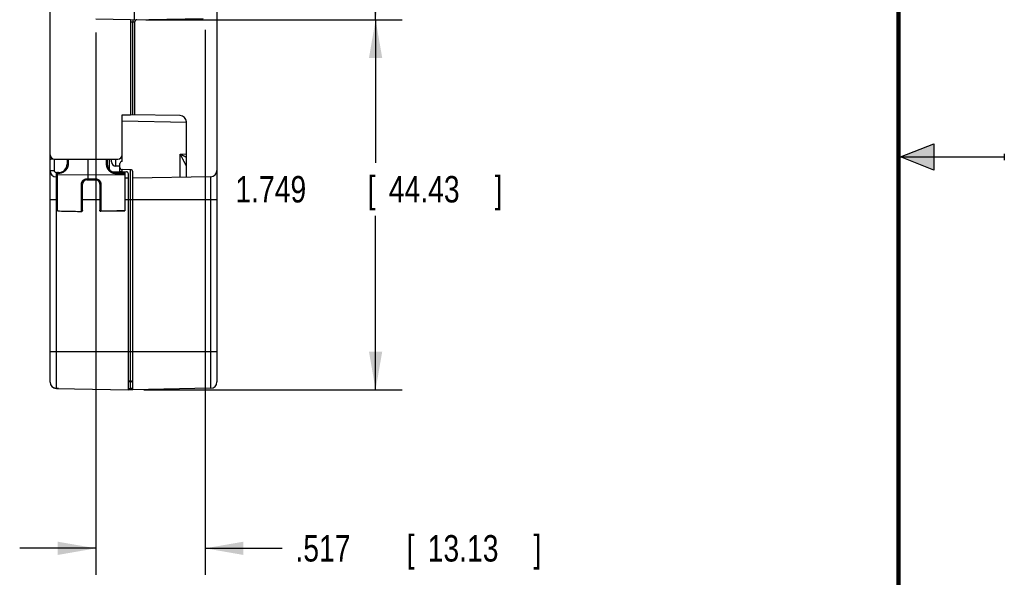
# Model space of a CAD drawing. Header units: inches. Extents: x 0 to 22, y 0 to 17.
# Tile 48 of 53: x 17.3 to 22, y 6.5 to 9.1. Entities that reach past the tile are written whole.
import ezdxf

# ---------------------------------------------------------------- set-up
doc = ezdxf.new("R2010")
doc.units = ezdxf.units.IN
doc.header["$LTSCALE"] = 1.21
doc.header["$MEASUREMENT"] = 0
doc.layers.get('0').update_dxf_attribs({"linetype": 'CONTINUOUS'})
doc.layers.add('DIMENSIONS', color=7, linetype='CONTINUOUS')
doc.styles.get("Standard").update_dxf_attribs({"font": 'txt', "width": 0.8})
doc.dimstyles.new('DIMSTYLE_1', dxfattribs={"dimtxt": 0.125, "dimasz": 0.18, "dimexe": 0.18, "dimexo": 0.0625, "dimgap": 0.09, "dimtad": 0, "dimtih": 1, "dimtoh": 1, "dimdec": 3, "dimzin": 4, "dimdsep": 46, "dimtxsty": 'STANDARD', "dimblk": '_FILLED', "dimblk1": '_FILLED', "dimblk2": '_FILLED', "dimcen": 0.09, "dimadec": 0, "dimazin": 0, "dimtp": 0.01, "dimtm": 0.01, "dimtfac": 1, "dimtdec": 3, "dimtofl": 0, "dimtmove": 0, "dimatfit": 3, "dimldrblk": '_FILLED', "dimfxl": 1, "dimtolj": 1, "dimtzin": 4, "dimarcsym": 0})

# ---------------------------------------------------------------- blocks, each defined once
blk = doc.blocks.new('_FILLED')
at = {"color": 0, "linetype": 'BYBLOCK'}
blk.add_solid([(0, 0), (-1, 0.174), (-1, -0.174)], dxfattribs=at)
blk = doc.blocks.new('*D5')
at = {"layer": 'DIMENSIONS', "color": 2, "linetype": 'CONTINUOUS'}
for p, q in [((17.7067, 9.0886), (17.7067, 6.5242)), ((18.2237, 9.1017), (18.2237, 6.5242)), ((17.7067, 6.6492), (17.3467, 6.6492)), ((18.2237, 6.6492), (18.5874, 6.6492))]:
    blk.add_line(p, q, dxfattribs=at)
at = {"layer": 'DIMENSIONS', "color": 2, "linetype": 'CONTINUOUS', "xscale": 0.18, "yscale": 0.18, "zscale": 0.18}
blk.add_blockref('_FILLED', (17.7067, 6.6492), dxfattribs=at)
at = {"layer": 'DIMENSIONS', "color": 2, "linetype": 'CONTINUOUS', "xscale": 0.18, "yscale": 0.18, "zscale": 0.18, "rotation": 180}
blk.add_blockref('_FILLED', (18.2237, 6.6492), dxfattribs=at)
at = {"layer": 'DIMENSIONS', "color": 2, "linetype": 'CONTINUOUS', "width": 0.8}
for s, p in [('.517', (18.6499, 6.5867)), ('[', (19.1749, 6.5867)), ('13.13', (19.2749, 6.5867)), (']', (19.7749, 6.5867))]:
    blk.add_text(s, height=0.125, dxfattribs=at).set_placement(p)
blk = doc.blocks.new('*D7')
at = {"layer": 'DIMENSIONS', "color": 2, "linetype": 'CONTINUOUS'}
for p, q in [((17.9432, 9.1484), (19.1537, 9.1484)), ((19.0287, 9.1484), (19.0287, 8.4721)), ((19.0287, 7.3992), (19.0287, 8.2221)), ((17.9332, 7.3992), (19.1537, 7.3992))]:
    blk.add_line(p, q, dxfattribs=at)
at = {"layer": 'DIMENSIONS', "color": 2, "linetype": 'CONTINUOUS', "xscale": 0.18, "yscale": 0.18, "zscale": 0.18}
for p, rotation in [((19.0287, 9.1484), 90), ((19.0287, 7.3992), 270)]:
    blk.add_blockref('_FILLED', p, dxfattribs=dict(at, rotation=rotation))
at = {"layer": 'DIMENSIONS', "color": 2, "linetype": 'CONTINUOUS', "width": 0.8}
for s, p in [('1.749', (18.3662, 8.2846)), ('[', (18.9912, 8.2846)), ('44.43', (19.0912, 8.2846)), (']', (19.5912, 8.2846))]:
    blk.add_text(s, height=0.125, dxfattribs=at).set_placement(p)
blk = doc.blocks.new('*D8')
at = {"layer": 'DIMENSIONS', "color": 2, "linetype": 'CONTINUOUS'}
for p, q in [((17.9332, 12.6632), (19.1537, 12.6632)), ((19.0287, 12.6632), (19.0287, 11.0369)), ((19.0287, 9.1484), (19.0287, 10.7869)), ((17.9432, 9.1484), (19.1537, 9.1484))]:
    blk.add_line(p, q, dxfattribs=at)
at = {"layer": 'DIMENSIONS', "color": 2, "linetype": 'CONTINUOUS', "xscale": 0.18, "yscale": 0.18, "zscale": 0.18}
for p, rotation in [((19.0287, 12.6632), 90), ((19.0287, 9.1484), 270)]:
    blk.add_blockref('_FILLED', p, dxfattribs=dict(at, rotation=rotation))
at = {"layer": 'DIMENSIONS', "color": 2, "linetype": 'CONTINUOUS', "width": 0.8}
for s, p in [('[', (18.9912, 10.8494)), (']', (19.5912, 10.8494)), ('3.515', (18.3662, 10.8494)), ('89.28', (19.0912, 10.8494))]:
    blk.add_text(s, height=0.125, dxfattribs=at).set_placement(p)

msp = doc.modelspace()

# ---------------------------------------------------------------- hatches: boundary and pattern name
at = {"linetype": 'CONTINUOUS'}
msp.add_hatch(color=2, dxfattribs=at).paths.add_polyline_path([(21.6663, 8.5625), (21.6663, 8.4375), (21.51, 8.5)])

# ---------------------------------------------------------------- linework, layer by layer
at = {"color": 7, "linetype": 'CONTINUOUS'}
for p, q in [((17.4907, 7.4353), (17.4907, 13.3801)), ((18.2787, 13.3796), (18.2787, 7.4358)), ((17.8885, 9.1485), (17.8885, 9.2573)), ((17.8707, 9.1482), (17.7067, 9.1511)), ((17.8707, 9.1482), (18.2139, 9.1542)), ((17.8707, 9.1482), (17.8707, 8.6992)), ((17.8707, 9.1382), (17.8808, 9.1384)), ((17.8808, 8.699), (17.8808, 9.1384)), ((17.8907, 8.6988), (17.8907, 9.1387)), ((17.8307, 8.6985), (17.8707, 8.6992)), ((17.8307, 8.4785), (17.8307, 8.6985)), ((17.8307, 8.6699), (18.1347, 8.6646)), ((18.1052, 8.6951), (17.8707, 8.6992)), ((18.1347, 8.4038), (18.1347, 8.6651)), ((17.5107, 8.4892), (17.8107, 8.4892)), ((17.511, 8.4353), (17.511, 8.4892)), ((17.5707, 8.4892), (17.5707, 8.4662)), ((17.5756, 8.4892), (17.5756, 8.4671)), ((17.6707, 8.3961), (17.6707, 8.4892)), ((17.7558, 8.4892), (17.7558, 8.4671)), ((17.7607, 8.4892), (17.7607, 8.4662)), ((17.7707, 8.4409), (17.7707, 8.4892)), ((17.7807, 8.4768), (17.7807, 8.4892)), ((17.8003, 8.4568), (17.8003, 8.4892)), ((18.1052, 8.5133), (18.1347, 8.5138)), ((18.1052, 8.4033), (18.1052, 8.5133)), ((17.4907, 8.4353), (17.511, 8.4353)), ((17.5257, 8.4252), (17.5209, 8.4253)), ((17.5307, 8.4262), (17.5257, 8.4262)), ((17.5257, 8.2445), (17.5257, 8.4262)), ((17.782, 8.4309), (17.8509, 8.4297)), ((17.8207, 8.4565), (17.8003, 8.4568)), ((17.8007, 8.4262), (17.8437, 8.4262)), ((17.8207, 8.4302), (17.8207, 8.4685)), ((17.8708, 8.4397), (17.8306, 8.4401)), ((17.8306, 8.43), (17.8306, 8.4401)), ((17.8437, 8.4262), (17.8437, 8.2451)), ((17.8708, 7.4397), (17.8708, 8.4397)), ((17.8807, 7.3994), (17.8807, 8.4297)), ((17.5257, 8.4052), (17.5202, 8.4053)), ((17.5202, 7.4046), (17.5202, 8.4053)), ((17.5306, 8.4221), (17.5257, 8.4221)), ((17.5257, 8.4158), (17.6707, 8.4162)), ((17.6636, 8.3961), (17.7058, 8.3961)), ((17.6637, 8.3909), (17.7057, 8.3909)), ((17.6707, 8.4162), (17.8437, 8.4157)), ((17.8008, 8.4221), (17.8437, 8.4221)), ((17.8607, 8.3994), (17.8437, 8.3997)), ((17.8607, 7.3994), (17.8607, 8.4197)), ((18.2492, 8.4058), (17.8807, 8.3994)), ((18.2492, 8.4058), (18.2492, 7.4058)), ((17.6386, 8.2423), (17.6386, 8.3703)), ((17.6437, 8.2472), (17.6437, 8.3709)), ((17.7257, 8.3709), (17.7257, 8.2478)), ((17.7308, 8.3703), (17.7308, 8.2428)), ((17.4907, 8.2992), (17.5257, 8.2992)), ((17.6437, 8.2992), (17.7257, 8.2992)), ((17.8437, 8.2992), (18.2787, 8.2992)), ((17.7308, 8.2428), (17.8437, 8.2451)), ((17.4907, 7.5792), (18.2787, 7.5792)), ((17.5202, 7.4053), (17.8607, 7.3994)), ((17.5307, 7.4051), (17.5307, 7.4044)), ((17.8708, 7.4397), (17.8607, 7.4398)), ((17.8707, 7.3992), (17.8707, 7.4041)), ((17.8775, 7.4371), (17.8708, 7.4371)), ((17.8708, 7.4041), (17.8708, 7.4371)), ((18.2492, 7.4058), (17.8807, 7.3994))]:
    msp.add_line(p, q, dxfattribs=at)
at = {"color": 2, "linetype": 'CONTINUOUS'}
for p, q in [((21.51, 8.5), (21.6663, 8.5625)), ((21.6663, 8.5625), (21.6663, 8.4375)), ((21.51, 8.5), (22, 8.5)), ((21.6663, 8.4375), (21.51, 8.5)), ((22, 8.515), (22, 8.485))]:
    msp.add_line(p, q, dxfattribs=at)
at = {"color": 7, "linetype": 'CONTINUOUS', "const_width": 0.02}
msp.add_lwpolyline([(21.5, 0.5), (21.5, 16.5)], dxfattribs=at)
at = {"color": 7, "linetype": 'CONTINUOUS'}
msp.add_lwpolyline([(17.5257, 8.2445), (17.5629, 8.2438), (17.6386, 8.2422)], dxfattribs=at)
for centre, radius, start, end in [((17.9007, 9.1387), 0.01, 91, 180), ((18.1047, 8.6651), 0.03, 0, 89), ((17.5107, 8.5092), 0.02, 180, 270), ((17.8007, 8.4768), 0.02, 180, 269), ((17.8107, 8.5092), 0.02, 270, 360), ((17.8307, 8.4685), 0.01, 91, 180), ((17.5207, 8.4353), 0.03, 180.0012, 269), ((17.5307, 8.4662), 0.04, 270, 360), ((17.8007, 8.4662), 0.04, 180, 270), ((17.7807, 8.4409), 0.01, 180, 187.1003), ((17.8307, 8.4501), 0.01, 180, 269.5), ((17.8207, 8.4202), 0.01, 37.0164, 89), ((17.8507, 8.4197), 0.01, 0, 89), ((17.8707, 8.4297), 0.01, 0, 89.5), ((18.2487, 8.4358), 0.03, 271, 360), ((17.6637, 8.3709), 0.02, 90, 180), ((17.7057, 8.3709), 0.02, 359.9967, 90.0067), ((17.5207, 7.4353), 0.03, 180, 269), ((17.8707, 7.4297), 0.01, 0, 89.5), ((18.2487, 7.4358), 0.03, 271, 360)]:
    msp.add_arc(centre, radius, start, end, dxfattribs=at)
for points, knots in [([(17.8807, 9.1484), (17.8807, 9.1484), (17.8807, 9.1483), (17.8807, 9.1482), (17.8807, 9.1481), (17.8807, 9.1479), (17.8807, 9.1476), (17.8807, 9.1473), (17.8807, 9.1469), (17.8807, 9.1464), (17.8807, 9.146), (17.8807, 9.1454), (17.8807, 9.1448), (17.8807, 9.1442), (17.8807, 9.1436), (17.8807, 9.1429), (17.8807, 9.1422), (17.8807, 9.1415), (17.8807, 9.1407), (17.8807, 9.1399), (17.8808, 9.1392), (17.8808, 9.1386), (17.8808, 9.1384)], [0, 0, 0, 0, 0.003157, 0.012409, 0.02774, 0.049059, 0.076238, 0.109111, 0.147475, 0.191094, 0.239699, 0.292991, 0.350641, 0.412295, 0.477572, 0.54607, 0.617366, 0.691022, 0.766583, 0.843584, 0.92155, 1, 1, 1, 1]), ([(17.8808, 9.1384), (17.881, 9.1384), (17.8815, 9.1384), (17.8823, 9.1384), (17.8831, 9.1384), (17.8838, 9.1385), (17.8846, 9.1385), (17.8853, 9.1385), (17.8859, 9.1385), (17.8866, 9.1386), (17.8872, 9.1386), (17.8878, 9.1386), (17.8883, 9.1386), (17.8888, 9.1386), (17.8892, 9.1387), (17.8896, 9.1387), (17.8899, 9.1387), (17.8902, 9.1387), (17.8904, 9.1387), (17.8905, 9.1387), (17.8906, 9.1387), (17.8907, 9.1387), (17.8907, 9.1387)], [0, 0, 0, 0, 0.078768, 0.157, 0.234217, 0.309947, 0.383725, 0.455085, 0.523577, 0.588781, 0.650308, 0.707798, 0.760926, 0.809389, 0.852898, 0.891182, 0.923995, 0.951131, 0.972414, 0.98771, 0.996923, 1, 1, 1, 1]), ([(17.5046, 8.4902), (17.5042, 8.4901), (17.5033, 8.4901), (17.5021, 8.49), (17.501, 8.4899), (17.4998, 8.4898), (17.4988, 8.4896), (17.4977, 8.4895), (17.4967, 8.4893), (17.4958, 8.4891), (17.495, 8.489), (17.4942, 8.4888), (17.4935, 8.4886), (17.4928, 8.4883), (17.4923, 8.4881), (17.4918, 8.4879), (17.4914, 8.4877), (17.4911, 8.4874), (17.4909, 8.4872), (17.4907, 8.487), (17.4907, 8.4868), (17.4907, 8.4867)], [0, 0, 0, 0, 0.084092, 0.166295, 0.245994, 0.322971, 0.397147, 0.468041, 0.535213, 0.598474, 0.657763, 0.71271, 0.763002, 0.808552, 0.849363, 0.885272, 0.916253, 0.942546, 0.964639, 0.983321, 1, 1, 1, 1]), ([(18.1052, 8.5133), (18.106, 8.5118), (18.1075, 8.5087), (18.1098, 8.5042), (18.112, 8.4998), (18.1142, 8.4955), (18.1163, 8.4915), (18.1182, 8.4877), (18.1194, 8.4852), (18.12, 8.484)], [0, 0, 0, 0, 0.156543, 0.311294, 0.462328, 0.607839, 0.74663, 0.877677, 1, 1, 1, 1]), ([(18.1052, 8.5133), (18.1067, 8.5125), (18.1098, 8.511), (18.1143, 8.5088), (18.1188, 8.5067), (18.1231, 8.5046), (18.1271, 8.5026), (18.131, 8.5007), (18.1335, 8.4995), (18.1347, 8.4989)], [0, 0, 0, 0, 0.15644, 0.311168, 0.462157, 0.607543, 0.746225, 0.877321, 1, 1, 1, 1]), ([(18.12, 8.484), (18.1207, 8.4827), (18.1219, 8.4803), (18.1237, 8.4768), (18.1252, 8.4736), (18.1266, 8.4708), (18.1279, 8.4683), (18.129, 8.4662), (18.1299, 8.4642), (18.1307, 8.4626), (18.1315, 8.4611), (18.1321, 8.4599), (18.1326, 8.4588), (18.1331, 8.4579), (18.1334, 8.4571), (18.1337, 8.4564), (18.134, 8.4559), (18.1342, 8.4554), (18.1344, 8.455), (18.1345, 8.4548), (18.1345, 8.4547)], [0, 0, 0, 0, 0.131817, 0.251281, 0.35871, 0.454479, 0.53925, 0.613807, 0.67906, 0.73588, 0.785156, 0.827692, 0.864241, 0.895505, 0.92204, 0.944376, 0.962994, 0.97827, 0.99053, 1, 1, 1, 1]), ([(17.5209, 8.4253), (17.5206, 8.4253), (17.5201, 8.4253), (17.5193, 8.4254), (17.5185, 8.4256), (17.5178, 8.4258), (17.5171, 8.4261), (17.5164, 8.4264), (17.5157, 8.4268), (17.5151, 8.4273), (17.5144, 8.4278), (17.5139, 8.4283), (17.5134, 8.4289), (17.5129, 8.4295), (17.5125, 8.4301), (17.5121, 8.4308), (17.5118, 8.4315), (17.5115, 8.4323), (17.5113, 8.433), (17.5111, 8.4338), (17.511, 8.4345), (17.511, 8.4351), (17.511, 8.4353)], [0, 0, 0, 0, 0.049827, 0.099864, 0.15002, 0.200197, 0.250323, 0.300414, 0.350505, 0.400607, 0.450716, 0.500822, 0.550907, 0.60095, 0.65097, 0.70101, 0.751111, 0.801225, 0.851262, 0.901129, 0.950737, 1, 1, 1, 1]), ([(17.5202, 8.4053), (17.5202, 8.4053), (17.5202, 8.4054), (17.5202, 8.4055), (17.5202, 8.4057), (17.5203, 8.406), (17.5203, 8.4064), (17.5203, 8.4069), (17.5203, 8.4074), (17.5204, 8.408), (17.5204, 8.4087), (17.5204, 8.4095), (17.5205, 8.4103), (17.5205, 8.4112), (17.5205, 8.4121), (17.5206, 8.4131), (17.5206, 8.4142), (17.5206, 8.4153), (17.5207, 8.4165), (17.5207, 8.4177), (17.5207, 8.4189), (17.5208, 8.4201), (17.5208, 8.4214), (17.5208, 8.4227), (17.5208, 8.424), (17.5208, 8.4249), (17.5209, 8.4253)], [0, 0, 0, 0, 0.002425, 0.008935, 0.019648, 0.03454, 0.053557, 0.076619, 0.10363, 0.134476, 0.169025, 0.20713, 0.248629, 0.293343, 0.341081, 0.391639, 0.444801, 0.50034, 0.558016, 0.617584, 0.678788, 0.741367, 0.805052, 0.86957, 0.934646, 1, 1, 1, 1]), ([(17.5756, 8.4671), (17.5756, 8.4662), (17.5755, 8.4646), (17.5754, 8.4622), (17.575, 8.4597), (17.5746, 8.4573), (17.574, 8.4549), (17.5732, 8.4526), (17.5724, 8.4503), (17.5714, 8.448), (17.5703, 8.4458), (17.5691, 8.4437), (17.5678, 8.4416), (17.5663, 8.4397), (17.5648, 8.4378), (17.5631, 8.4359), (17.5614, 8.4342), (17.5596, 8.4326), (17.5577, 8.4311), (17.5557, 8.4297), (17.5536, 8.4284), (17.5515, 8.4272), (17.5493, 8.4261), (17.5471, 8.4252), (17.5448, 8.4243), (17.5425, 8.4236), (17.5401, 8.4231), (17.5378, 8.4226), (17.5354, 8.4223), (17.533, 8.4221), (17.5314, 8.4221), (17.5306, 8.4221)], [0, 0, 0, 0, 0.034471, 0.069085, 0.103806, 0.138599, 0.173431, 0.208274, 0.243097, 0.277874, 0.312602, 0.347288, 0.381941, 0.41657, 0.451171, 0.485744, 0.520287, 0.554797, 0.589268, 0.623696, 0.658079, 0.69243, 0.726764, 0.761101, 0.795441, 0.829761, 0.86403, 0.89822, 0.932301, 0.966239, 1, 1, 1, 1]), ([(17.5306, 8.4221), (17.5306, 8.4222), (17.5306, 8.4225), (17.5306, 8.423), (17.5306, 8.4234), (17.5306, 8.4238), (17.5306, 8.4242), (17.5306, 8.4245), (17.5306, 8.4249), (17.5306, 8.4252), (17.5306, 8.4254), (17.5306, 8.4256), (17.5306, 8.4258), (17.5307, 8.426), (17.5307, 8.4261), (17.5307, 8.4261), (17.5307, 8.4262), (17.5307, 8.4262)], [0, 0, 0, 0, 0.109785, 0.216802, 0.320124, 0.418858, 0.512148, 0.599188, 0.679225, 0.751566, 0.815587, 0.870735, 0.916535, 0.952596, 0.978616, 0.994399, 1, 1, 1, 1]), ([(17.5756, 8.4671), (17.5754, 8.4671), (17.5751, 8.4671), (17.5747, 8.467), (17.5742, 8.467), (17.5738, 8.467), (17.5734, 8.467), (17.573, 8.4669), (17.5726, 8.4669), (17.5723, 8.4668), (17.572, 8.4668), (17.5717, 8.4667), (17.5714, 8.4666), (17.5712, 8.4666), (17.571, 8.4665), (17.5709, 8.4664), (17.5708, 8.4664), (17.5707, 8.4663), (17.5707, 8.4662), (17.5707, 8.4662)], [0, 0, 0, 0, 0.089178, 0.177496, 0.264241, 0.348714, 0.430236, 0.508157, 0.581861, 0.650773, 0.714368, 0.772178, 0.823805, 0.868937, 0.907376, 0.939092, 0.964345, 0.983973, 1, 1, 1, 1]), ([(17.7607, 8.4662), (17.7607, 8.4662), (17.7607, 8.4663), (17.7606, 8.4664), (17.7605, 8.4664), (17.7603, 8.4665), (17.7602, 8.4666), (17.7599, 8.4666), (17.7597, 8.4667), (17.7594, 8.4668), (17.7591, 8.4668), (17.7587, 8.4669), (17.7584, 8.4669), (17.758, 8.467), (17.7575, 8.467), (17.7571, 8.467), (17.7567, 8.467), (17.7562, 8.4671), (17.7559, 8.4671), (17.7558, 8.4671)], [0, 0, 0, 0, 0.016027, 0.035655, 0.060908, 0.092624, 0.131063, 0.176195, 0.227822, 0.285632, 0.349227, 0.418139, 0.491843, 0.569764, 0.651286, 0.735758, 0.822503, 0.910822, 1, 1, 1, 1]), ([(17.7558, 8.4671), (17.7558, 8.4662), (17.7558, 8.4646), (17.756, 8.4622), (17.7563, 8.4597), (17.7568, 8.4573), (17.7574, 8.4549), (17.7581, 8.4526), (17.759, 8.4503), (17.76, 8.448), (17.7611, 8.4458), (17.7623, 8.4437), (17.7636, 8.4416), (17.765, 8.4397), (17.7666, 8.4378), (17.7682, 8.4359), (17.77, 8.4342), (17.7718, 8.4326), (17.7737, 8.4311), (17.7757, 8.4297), (17.7777, 8.4284), (17.7799, 8.4272), (17.782, 8.4261), (17.7843, 8.4252), (17.7866, 8.4243), (17.7889, 8.4236), (17.7912, 8.4231), (17.7936, 8.4226), (17.796, 8.4223), (17.7984, 8.4221), (17.8, 8.4221), (17.8008, 8.4221)], [0, 0, 0, 0, 0.034477, 0.069096, 0.103822, 0.138619, 0.173457, 0.208305, 0.243136, 0.277921, 0.312658, 0.347355, 0.38202, 0.416659, 0.451271, 0.485852, 0.520399, 0.554909, 0.589378, 0.623805, 0.658188, 0.692538, 0.726871, 0.7612, 0.795528, 0.829832, 0.864083, 0.898255, 0.932321, 0.966246, 1, 1, 1, 1]), ([(17.8007, 8.4262), (17.8007, 8.4262), (17.8007, 8.4261), (17.8007, 8.4261), (17.8007, 8.426), (17.8007, 8.4258), (17.8007, 8.4256), (17.8007, 8.4254), (17.8007, 8.4252), (17.8007, 8.4249), (17.8007, 8.4245), (17.8008, 8.4242), (17.8008, 8.4238), (17.8008, 8.4234), (17.8008, 8.423), (17.8008, 8.4225), (17.8008, 8.4222), (17.8008, 8.4221)], [0, 0, 0, 0, 0.005601, 0.021384, 0.047405, 0.083467, 0.129268, 0.184417, 0.248438, 0.32078, 0.400817, 0.487857, 0.581147, 0.67988, 0.783201, 0.890217, 1, 1, 1, 1]), ([(18.1345, 8.4547), (18.1346, 8.4547), (18.1346, 8.4546), (18.1346, 8.4544), (18.1347, 8.4544)], [0, 0, 0, 0, 0.609214, 1, 1, 1, 1]), ([(17.6386, 8.3703), (17.6386, 8.3708), (17.6386, 8.3718), (17.6388, 8.3734), (17.639, 8.375), (17.6393, 8.3765), (17.6397, 8.3781), (17.6402, 8.3796), (17.6408, 8.381), (17.6415, 8.3824), (17.6423, 8.3838), (17.6431, 8.3851), (17.644, 8.3864), (17.645, 8.3876), (17.646, 8.3887), (17.6472, 8.3898), (17.6483, 8.3908), (17.6496, 8.3917), (17.6508, 8.3925), (17.6521, 8.3933), (17.6535, 8.394), (17.6549, 8.3945), (17.6563, 8.395), (17.6577, 8.3954), (17.6592, 8.3958), (17.6607, 8.396), (17.6621, 8.3961), (17.6631, 8.3961), (17.6636, 8.3961)], [0, 0, 0, 0, 0.0393, 0.078759, 0.118324, 0.157939, 0.197556, 0.237128, 0.276608, 0.315953, 0.355151, 0.394212, 0.433148, 0.471969, 0.51066, 0.549196, 0.587555, 0.625728, 0.663747, 0.701649, 0.73947, 0.777216, 0.814849, 0.852331, 0.889624, 0.926691, 0.963496, 1, 1, 1, 1]), ([(17.6636, 8.3961), (17.6636, 8.396), (17.6636, 8.3957), (17.6636, 8.3952), (17.6636, 8.3947), (17.6636, 8.3943), (17.6636, 8.3938), (17.6636, 8.3934), (17.6636, 8.393), (17.6636, 8.3927), (17.6636, 8.3923), (17.6636, 8.392), (17.6636, 8.3917), (17.6636, 8.3915), (17.6636, 8.3913), (17.6637, 8.3912), (17.6637, 8.391), (17.6637, 8.391), (17.6637, 8.3909), (17.6637, 8.3909)], [0, 0, 0, 0, 0.091036, 0.181597, 0.270871, 0.358058, 0.442376, 0.523068, 0.599413, 0.670725, 0.736366, 0.795748, 0.84834, 0.893671, 0.931339, 0.961008, 0.98242, 0.995407, 1, 1, 1, 1]), ([(17.6707, 8.3909), (17.6707, 8.391), (17.6707, 8.391), (17.6707, 8.391), (17.6707, 8.3912), (17.6707, 8.3913), (17.6707, 8.3915), (17.6707, 8.3917), (17.6707, 8.392), (17.6707, 8.3923), (17.6707, 8.3927), (17.6707, 8.393), (17.6707, 8.3934), (17.6707, 8.3938), (17.6707, 8.3943), (17.6707, 8.3947), (17.6707, 8.3952), (17.6707, 8.3957), (17.6707, 8.396), (17.6707, 8.3961)], [0, 0, 0, 0, 0.004305, 0.017176, 0.038498, 0.068087, 0.105702, 0.151005, 0.203556, 0.263007, 0.32865, 0.400061, 0.476418, 0.557228, 0.641579, 0.728885, 0.818214, 0.908882, 1, 1, 1, 1]), ([(17.7058, 8.3961), (17.7058, 8.396), (17.7058, 8.3957), (17.7058, 8.3952), (17.7058, 8.3947), (17.7058, 8.3943), (17.7058, 8.3938), (17.7058, 8.3934), (17.7058, 8.393), (17.7057, 8.3927), (17.7057, 8.3923), (17.7057, 8.392), (17.7057, 8.3917), (17.7057, 8.3915), (17.7057, 8.3913), (17.7057, 8.3912), (17.7057, 8.391), (17.7057, 8.391), (17.7057, 8.3909), (17.7057, 8.3909)], [0, 0, 0, 0, 0.091024, 0.181575, 0.270843, 0.358025, 0.442341, 0.523034, 0.599381, 0.670696, 0.736342, 0.795729, 0.848326, 0.893663, 0.931334, 0.961006, 0.982421, 0.995408, 1, 1, 1, 1]), ([(17.7058, 8.3961), (17.7063, 8.3961), (17.7072, 8.3961), (17.7087, 8.396), (17.7102, 8.3958), (17.7116, 8.3954), (17.713, 8.395), (17.7145, 8.3945), (17.7159, 8.394), (17.7172, 8.3933), (17.7185, 8.3925), (17.7198, 8.3917), (17.721, 8.3908), (17.7222, 8.3898), (17.7233, 8.3887), (17.7244, 8.3876), (17.7253, 8.3864), (17.7262, 8.3851), (17.7271, 8.3838), (17.7278, 8.3824), (17.7285, 8.381), (17.7291, 8.3796), (17.7296, 8.3781), (17.73, 8.3765), (17.7304, 8.375), (17.7306, 8.3734), (17.7307, 8.3718), (17.7308, 8.3708), (17.7308, 8.3703)], [0, 0, 0, 0, 0.036468, 0.073234, 0.11026, 0.147509, 0.184946, 0.222536, 0.260244, 0.298037, 0.335919, 0.373926, 0.412091, 0.450444, 0.48898, 0.527672, 0.566496, 0.605437, 0.644508, 0.683724, 0.723097, 0.762615, 0.802231, 0.841896, 0.881558, 0.921166, 0.960665, 1, 1, 1, 1]), ([(17.6386, 8.3703), (17.6387, 8.3703), (17.6391, 8.3703), (17.6395, 8.3703), (17.64, 8.3703), (17.6404, 8.3703), (17.6408, 8.3703), (17.6413, 8.3704), (17.6416, 8.3704), (17.642, 8.3704), (17.6423, 8.3705), (17.6426, 8.3705), (17.6429, 8.3706), (17.6431, 8.3706), (17.6433, 8.3707), (17.6435, 8.3708), (17.6436, 8.3708), (17.6437, 8.3709), (17.6437, 8.3709), (17.6437, 8.3709)], [0, 0, 0, 0, 0.089509, 0.178395, 0.265896, 0.351265, 0.433772, 0.512715, 0.587426, 0.657277, 0.721688, 0.780136, 0.83216, 0.877381, 0.915514, 0.946412, 0.970165, 0.987369, 1, 1, 1, 1]), ([(17.7308, 8.3703), (17.7306, 8.3703), (17.7303, 8.3703), (17.7298, 8.3703), (17.7294, 8.3703), (17.7289, 8.3703), (17.7285, 8.3703), (17.7281, 8.3704), (17.7277, 8.3704), (17.7274, 8.3704), (17.727, 8.3705), (17.7267, 8.3705), (17.7265, 8.3706), (17.7262, 8.3706), (17.726, 8.3707), (17.7259, 8.3708), (17.7258, 8.3708), (17.7257, 8.3709), (17.7257, 8.3709), (17.7257, 8.3709)], [0, 0, 0, 0, 0.089498, 0.178372, 0.265862, 0.351219, 0.433716, 0.51265, 0.587353, 0.657197, 0.721603, 0.780047, 0.83207, 0.877291, 0.915429, 0.946336, 0.970104, 0.987333, 1, 1, 1, 1]), ([(17.5257, 8.2446), (17.5381, 8.2443), (17.5631, 8.2438), (17.6007, 8.243), (17.6259, 8.2425), (17.6386, 8.2423)], [0, 0, 0, 0, 0.330369, 0.663667, 1, 1, 1, 1]), ([(17.6437, 8.2472), (17.6437, 8.2471), (17.6437, 8.2468), (17.6436, 8.2463), (17.6435, 8.2459), (17.6434, 8.2454), (17.6432, 8.245), (17.6429, 8.2446), (17.6427, 8.2442), (17.6424, 8.2438), (17.642, 8.2435), (17.6416, 8.2432), (17.6413, 8.2429), (17.6408, 8.2427), (17.6404, 8.2425), (17.6399, 8.2424), (17.6395, 8.2423), (17.639, 8.2422), (17.6387, 8.2422), (17.6386, 8.2422)], [0, 0, 0, 0, 0.057069, 0.114355, 0.171807, 0.231346, 0.289719, 0.349165, 0.409438, 0.467924, 0.529487, 0.587899, 0.649307, 0.7079, 0.768073, 0.826559, 0.88502, 0.942791, 1, 1, 1, 1]), ([(17.6386, 8.2423), (17.6387, 8.2423), (17.6391, 8.2423), (17.6395, 8.2423), (17.64, 8.2424), (17.6404, 8.2426), (17.6408, 8.2427), (17.6413, 8.243), (17.6416, 8.2432), (17.642, 8.2435), (17.6423, 8.2438), (17.6426, 8.2442), (17.6429, 8.2446), (17.6431, 8.245), (17.6433, 8.2454), (17.6435, 8.2458), (17.6436, 8.2463), (17.6436, 8.2466), (17.6437, 8.2468)], [0, 0, 0, 0, 0.061832, 0.123543, 0.185489, 0.247854, 0.310644, 0.373699, 0.436724, 0.499506, 0.562138, 0.624719, 0.687315, 0.749927, 0.812532, 0.87511, 0.937642, 1, 1, 1, 1]), ([(17.6386, 8.2422), (17.6386, 8.2422), (17.6386, 8.2422), (17.6386, 8.2423), (17.6386, 8.2423)], [0, 0, 0, 0, 0.12283, 1, 1, 1, 1]), ([(17.7257, 8.2478), (17.7257, 8.2476), (17.7257, 8.2473), (17.7258, 8.2469), (17.7259, 8.2464), (17.726, 8.246), (17.7262, 8.2456), (17.7264, 8.2451), (17.7267, 8.2448), (17.727, 8.2444), (17.7273, 8.2441), (17.7277, 8.2438), (17.7281, 8.2435), (17.7285, 8.2433), (17.729, 8.2431), (17.7294, 8.2429), (17.7299, 8.2428), (17.7303, 8.2428), (17.7306, 8.2428), (17.7308, 8.2428)], [0, 0, 0, 0, 0.05708, 0.114374, 0.171847, 0.231373, 0.289737, 0.349207, 0.409448, 0.467974, 0.529489, 0.587876, 0.649296, 0.707905, 0.768053, 0.826546, 0.885003, 0.942782, 1, 1, 1, 1]), ([(17.7308, 8.2428), (17.7306, 8.2428), (17.7303, 8.2428), (17.7299, 8.2429), (17.7294, 8.243), (17.729, 8.2431), (17.7285, 8.2433), (17.7281, 8.2435), (17.7277, 8.2438), (17.7274, 8.2441), (17.727, 8.2444), (17.7267, 8.2448), (17.7264, 8.2451), (17.7262, 8.2455), (17.726, 8.246), (17.7259, 8.2464), (17.7258, 8.2469), (17.7257, 8.2473), (17.7257, 8.2476), (17.7257, 8.2478)], [0, 0, 0, 0, 0.058203, 0.116292, 0.174601, 0.233308, 0.292416, 0.351774, 0.411101, 0.470195, 0.529143, 0.58804, 0.646949, 0.705872, 0.764785, 0.82367, 0.88251, 0.941291, 1, 1, 1, 1]), ([(17.8437, 8.2452), (17.8312, 8.2449), (17.8063, 8.2444), (17.7686, 8.2436), (17.7434, 8.2431), (17.7308, 8.2428)], [0, 0, 0, 0, 0.330349, 0.663647, 1, 1, 1, 1]), ([(17.7308, 8.2428), (17.7308, 8.2428), (17.7308, 8.2428), (17.7308, 8.2428), (17.7308, 8.2428)], [0, 0, 0, 0, 0.860947, 1, 1, 1, 1]), ([(17.5204, 7.4046), (17.5199, 7.4046), (17.5188, 7.4046), (17.5173, 7.4048), (17.5158, 7.405), (17.5143, 7.4053), (17.5127, 7.4058), (17.5112, 7.4063), (17.5097, 7.4069), (17.5082, 7.4076), (17.5068, 7.4084), (17.5053, 7.4093), (17.5039, 7.4103), (17.5029, 7.4111), (17.5024, 7.4115), (17.5023, 7.4116)], [0, 0, 0, 0, 0.080874, 0.156589, 0.233883, 0.312757, 0.39264, 0.473403, 0.555004, 0.637732, 0.721721, 0.806971, 0.89375, 0.982152, 1, 1, 1, 1]), ([(17.5307, 7.4044), (17.5303, 7.4044), (17.5294, 7.4044), (17.5282, 7.4044), (17.527, 7.4045), (17.5257, 7.4045), (17.5245, 7.4045), (17.5231, 7.4045), (17.5218, 7.4046), (17.5209, 7.4046), (17.5204, 7.4046)], [0, 0, 0, 0, 0.121001, 0.240608, 0.36009, 0.480715, 0.604196, 0.732887, 0.868475, 1, 1, 1, 1]), ([(17.8708, 7.4371), (17.8708, 7.4373), (17.8708, 7.4378), (17.8708, 7.4386), (17.8708, 7.4392), (17.8708, 7.4396), (17.8708, 7.4397)], [0, 0, 0, 0, 0.287107, 0.572553, 0.854618, 1, 1, 1, 1]), ([(17.8807, 7.4062), (17.8807, 7.4061), (17.8807, 7.406), (17.8806, 7.4058), (17.8804, 7.4057), (17.8802, 7.4056), (17.8799, 7.4054), (17.8796, 7.4053), (17.8792, 7.4051), (17.8787, 7.405), (17.8783, 7.4049), (17.8777, 7.4048), (17.8772, 7.4046), (17.8765, 7.4045), (17.8759, 7.4044), (17.8752, 7.4044), (17.8745, 7.4043), (17.8738, 7.4042), (17.8731, 7.4042), (17.8723, 7.4041), (17.8715, 7.4041), (17.871, 7.4041), (17.8708, 7.4041)], [0, 0, 0, 0, 0.014616, 0.031567, 0.052208, 0.077224, 0.107028, 0.14164, 0.1809, 0.224824, 0.273172, 0.325531, 0.381727, 0.44153, 0.504415, 0.569985, 0.638123, 0.708249, 0.779829, 0.853281, 0.928285, 1, 1, 1, 1])]:
    msp.add_open_spline(points, degree=3, knots=knots, dxfattribs=at)
for points in [[(17.6437, 8.2468), (17.6437, 8.2469), (17.6437, 8.2471), (17.6437, 8.2472)], [(17.8708, 7.4371), (17.8674, 7.4371), (17.864, 7.4371), (17.8607, 7.4371)], [(17.8607, 7.4042), (17.864, 7.4042), (17.8674, 7.4041), (17.8708, 7.4041)], [(17.8707, 7.3992), (17.8673, 7.3993), (17.864, 7.3993), (17.8607, 7.3994)], [(17.8807, 7.3994), (17.8773, 7.3993), (17.874, 7.3993), (17.8707, 7.3992)]]:
    msp.add_open_spline(points, degree=3, dxfattribs=at)

# ---------------------------------------------------------------- dimensions: what is measured, and where the dimension line sits
at = {"layer": 'DIMENSIONS', "color": 2, "linetype": 'CONTINUOUS'}
for base, p1, p2, angle, picture, middle in [((19.0287, 12.6632), (17.9432, 9.1484), (17.9332, 12.6632), 90, '*D8', (19.0287, 10.9119)), ((19.0287, 9.1484), (17.9332, 7.3992), (17.9432, 9.1484), 90, '*D7', (19.0287, 8.3471)), ((17.7067, 6.6492), (18.2237, 9.1017), (17.7067, 9.0886), 180, '*D5', (19.2624, 6.6492))]:
    dim = msp.add_linear_dim(base=base, p1=p1, p2=p2, angle=angle, dimstyle='DIMSTYLE_1', dxfattribs=at)
    dim.commit()
    dim.dimension.update_dxf_attribs({"geometry": picture, "text_midpoint": middle, "dimtype": 160})

doc.saveas('drawing.dxf')
